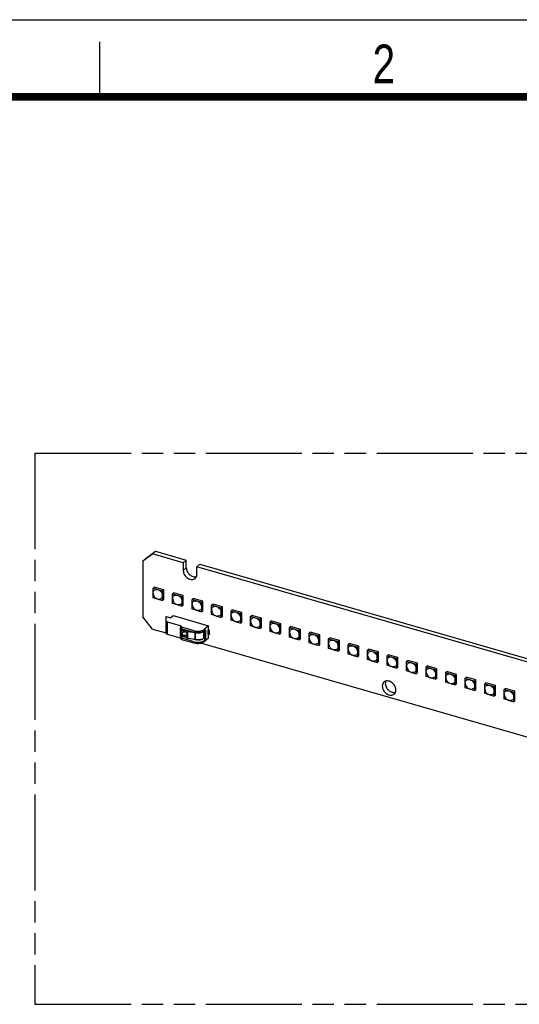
# Model space of a CAD drawing. Header units: millimetres. Extents: x 0 to 210, y 0 to 297.
# Tile 4 of 6: x 49 to 94, y 208 to 297. Entities that reach past the tile are written whole.
import ezdxf

# ---------------------------------------------------------------- set-up
doc = ezdxf.new("R2010")
doc.units = ezdxf.units.MM
doc.header["$LTSCALE"] = 19.36
doc.linetypes.add('PHANTOM', pattern=[0.8, 0.45, -0.05, 0.1, -0.05, 0.1, -0.05])
doc.layers.get('0').update_dxf_attribs({"linetype": 'CONTINUOUS'})
doc.layers.add('DEFAULT_3', color=7, linetype='PHANTOM')
doc.styles.add('TEXTSTYLE_2', font='txt', dxfattribs={"width": 0.75})

msp = doc.modelspace()

# ---------------------------------------------------------------- linework, layer by layer
at = {"color": 2, "linetype": 'Continuous'}
for p, q in [((0, 297), (210, 297)), ((56, 290), (56, 295))]:
    msp.add_line(p, q, dxfattribs=at)
at = {"color": 7, "linetype": 'Continuous'}
for p, q in [((59.91773, 247.92005), (60.78374, 248.53607)), ((60.19272, 248.15821), (61.05874, 248.77423)), ((60.78374, 248.53607), (61.05874, 248.77423)), ((63.56943, 247.73191), (60.78374, 248.53607)), ((61.05874, 248.77423), (63.84443, 247.97007)), ((59.91773, 247.92005), (60.19272, 248.15821)), ((59.91773, 247.92005), (59.91773, 242.83942)), ((63.56943, 247.73191), (63.84443, 247.97007)), ((63.56943, 247.73191), (63.56943, 247.0391)), ((63.84443, 247.27725), (63.84443, 247.97007)), ((64.81072, 247.37358), (65.08572, 247.61174)), ((65.08572, 247.61174), (99.92846, 237.55351)), ((64.81072, 246.68078), (64.81072, 247.37358)), ((99.65346, 237.31535), (64.81072, 247.37358)), ((60.83665, 245.42523), (60.94248, 245.51689)), ((60.83665, 244.55922), (60.83665, 245.42523)), ((60.83665, 245.42523), (61.70267, 245.17523)), ((60.83666, 244.99133), (60.83665, 244.99222)), ((61.8085, 245.26689), (60.94248, 245.51689)), ((61.70267, 245.17523), (61.8085, 245.26689)), ((61.70267, 244.30922), (61.70267, 245.17523)), ((61.8085, 244.40087), (61.8085, 245.26689)), ((62.60477, 244.91482), (62.7106, 245.00647)), ((62.60477, 244.0488), (62.60477, 244.91482)), ((62.60477, 244.91482), (63.47078, 244.66482)), ((63.57662, 244.75648), (62.7106, 245.00647)), ((63.47078, 244.66482), (63.57662, 244.75648)), ((63.57662, 243.89046), (63.57662, 244.75648)), ((61.22509, 244.44708), (60.83665, 244.55922)), ((61.28651, 244.42935), (61.70267, 244.30922)), ((61.8085, 244.40087), (61.70267, 244.30922)), ((62.60478, 244.48092), (62.60477, 244.48181)), ((62.9932, 243.93667), (62.60477, 244.0488)), ((63.05462, 243.91894), (63.47078, 243.79881)), ((63.47078, 243.79881), (63.47078, 244.66482)), ((63.57662, 243.89046), (63.47078, 243.79881)), ((64.37288, 244.40441), (64.47872, 244.49606)), ((64.37288, 243.53839), (64.37288, 244.40441)), ((64.37288, 244.40441), (65.2389, 244.15441)), ((64.37289, 243.97051), (64.37288, 243.9714)), ((65.34473, 244.24607), (64.47872, 244.49606)), ((65.2389, 244.15441), (65.34473, 244.24607)), ((65.2389, 243.2884), (65.2389, 244.15441)), ((65.34473, 243.38005), (65.34473, 244.24607)), ((66.141, 243.894), (66.24683, 243.98565)), ((66.141, 243.02798), (66.141, 243.894)), ((66.141, 243.894), (67.00702, 243.644)), ((67.11285, 243.73565), (66.24683, 243.98565)), ((64.76132, 243.42626), (64.37288, 243.53839)), ((64.82274, 243.40853), (65.2389, 243.2884)), ((65.34473, 243.38005), (65.2389, 243.2884)), ((66.14101, 243.4601), (66.141, 243.46099)), ((66.52944, 242.91585), (66.141, 243.02798)), ((67.00702, 243.644), (67.11285, 243.73565)), ((67.00702, 242.77798), (67.00702, 243.644)), ((67.11285, 242.86964), (67.11285, 243.73565)), ((67.90912, 243.38359), (68.01495, 243.47524)), ((67.90912, 242.51757), (67.90912, 243.38359)), ((67.90912, 243.38359), (68.77514, 243.13359)), ((67.90913, 242.94969), (67.90912, 242.95058)), ((68.88097, 243.22524), (68.01495, 243.47524)), ((68.77514, 243.13359), (68.88097, 243.22524)), ((68.77514, 242.26757), (68.77514, 243.13359)), ((68.88097, 242.35923), (68.88097, 243.22524)), ((69.67724, 242.87317), (69.78307, 242.96483)), ((70.64909, 242.71483), (69.78307, 242.96483)), ((60.78374, 241.72341), (59.91773, 242.83942)), ((62.02834, 241.34007), (62.02834, 242.86947)), ((62.02834, 242.86947), (62.4168, 242.75733)), ((62.02834, 242.86244), (62.41493, 242.75084)), ((63.33243, 242.01726), (62.15334, 242.35764)), ((62.41493, 242.75084), (62.64233, 242.94778)), ((62.64233, 242.94778), (65.84659, 242.02279)), ((66.59086, 242.89812), (67.00702, 242.77798)), ((67.11285, 242.86964), (67.00702, 242.77798)), ((68.29756, 242.40544), (67.90912, 242.51757)), ((68.35898, 242.38771), (68.77514, 242.26757)), ((68.88097, 242.35923), (68.77514, 242.26757)), ((69.67724, 242.00716), (69.67724, 242.87317)), ((69.67724, 242.87317), (70.54325, 242.62318)), ((69.67725, 242.43927), (69.67724, 242.44017)), ((70.54325, 242.62318), (70.64909, 242.71483)), ((70.54325, 241.75716), (70.54325, 242.62318)), ((70.64909, 241.84881), (70.64909, 242.71483)), ((71.44535, 242.36276), (71.55119, 242.45442)), ((71.44535, 241.49675), (71.44535, 242.36276)), ((71.44535, 242.36276), (72.31137, 242.11277)), ((72.4172, 242.20442), (71.55119, 242.45442)), ((72.31137, 242.11277), (72.4172, 242.20442)), ((72.31137, 241.24675), (72.31137, 242.11277)), ((72.4172, 241.3384), (72.4172, 242.20442)), ((60.78374, 241.72341), (62.02834, 241.36412)), ((63.33243, 240.89144), (62.15334, 241.23181)), ((63.30803, 241.08612), (63.30803, 241.83667)), ((63.36576, 241.98839), (63.36576, 241.82)), ((63.38303, 241.15107), (63.38303, 241.78381)), ((63.43141, 241.04108), (63.43141, 241.67616)), ((63.43868, 241.69129), (63.46895, 241.72099)), ((64.54426, 241.56159), (63.4491, 241.87774)), ((63.4491, 241.74783), (64.54426, 241.43169)), ((63.46781, 241.64646), (63.61899, 241.60795)), ((63.46895, 241.72099), (63.5432, 241.70208)), ((63.4985, 241.71346), (63.4985, 241.73357)), ((63.5432, 241.70208), (63.5593, 241.71602)), ((63.61899, 241.60795), (63.68385, 241.63819)), ((63.61899, 241.47342), (63.61899, 241.60795)), ((63.68385, 241.45593), (63.68385, 241.63819)), ((63.68385, 241.63819), (63.83235, 241.60035)), ((63.68385, 241.00311), (63.68385, 241.18537)), ((63.83235, 241.60035), (63.81993, 241.54978)), ((63.81993, 241.41908), (63.81993, 241.54978)), ((63.81993, 241.54978), (63.97325, 241.5)), ((63.97325, 240.86492), (63.97325, 241.5)), ((63.97325, 241.5), (64.65086, 241.40055)), ((65.45999, 241.54261), (65.42666, 241.51374)), ((65.84659, 242.02279), (65.45493, 241.6836)), ((65.45493, 241.5537), (65.57993, 241.66195)), ((65.47993, 241.57535), (65.55106, 241.55481)), ((65.57993, 241.66195), (65.57993, 240.79593)), ((65.93706, 241.5781), (65.80236, 241.61698)), ((65.84659, 241.66195), (65.80493, 241.62586)), ((65.80493, 241.62586), (65.80493, 241.22172)), ((65.93706, 241.23169), (65.80493, 241.26984)), ((65.80493, 241.22172), (65.84659, 241.25781)), ((65.84659, 241.66195), (65.84659, 242.02279)), ((65.94376, 241.6339), (65.84659, 241.66195)), ((65.84659, 240.89697), (65.84659, 241.25781)), ((65.96206, 241.59975), (65.93706, 241.5781)), ((65.93706, 241.23169), (65.93706, 241.5781)), ((65.96206, 241.25334), (65.93706, 241.23169)), ((65.96206, 241.59975), (65.94376, 241.6339)), ((65.96206, 241.25334), (65.96206, 241.59975)), ((70.06567, 241.89503), (69.67724, 242.00716)), ((70.12709, 241.8773), (70.54325, 241.75716)), ((70.64909, 241.84881), (70.54325, 241.75716)), ((71.44536, 241.92886), (71.44535, 241.92975)), ((71.83379, 241.38461), (71.44535, 241.49675)), ((71.89521, 241.36688), (72.31137, 241.24675)), ((72.4172, 241.3384), (72.31137, 241.24675)), ((73.21347, 241.85235), (73.3193, 241.944)), ((73.21347, 240.98633), (73.21347, 241.85235)), ((73.21347, 241.85235), (74.07949, 241.60235)), ((73.21348, 241.41845), (73.21347, 241.41934)), ((74.18532, 241.69401), (73.3193, 241.944)), ((74.07949, 241.60235), (74.18532, 241.69401)), ((74.07949, 240.73634), (74.07949, 241.60235)), ((74.18532, 240.82799), (74.18532, 241.69401)), ((74.98159, 241.34194), (75.08742, 241.43359)), ((74.98159, 240.47592), (74.98159, 241.34194)), ((74.98159, 241.34194), (75.84761, 241.09194)), ((75.95344, 241.1836), (75.08742, 241.43359)), ((75.84761, 241.09194), (75.95344, 241.1836)), ((75.95344, 240.31758), (75.95344, 241.1836)), ((63.36576, 240.99248), (63.36576, 240.82408)), ((64.54426, 240.56567), (63.4491, 240.88182)), ((64.54426, 240.43577), (63.4491, 240.75192)), ((63.61899, 240.97287), (63.46781, 241.01138)), ((63.61899, 240.97287), (63.61899, 241.1074)), ((63.68385, 241.00311), (63.61899, 240.97287)), ((63.81993, 240.96844), (63.68385, 241.00311)), ((63.81993, 240.91471), (63.81993, 241.04541)), ((63.97325, 240.86492), (63.81993, 240.91471)), ((64.65086, 240.76547), (63.97325, 240.86492)), ((64.73909, 240.72926), (64.5237, 240.78414)), ((65.22408, 240.44159), (134.17321, 220.53769)), ((65.57993, 240.79593), (65.38745, 240.8515)), ((65.45999, 240.90753), (65.42666, 240.87867)), ((65.84659, 240.89697), (65.45493, 240.55778)), ((65.45493, 240.68768), (65.57993, 240.79593)), ((73.60191, 240.8742), (73.21347, 240.98633)), ((73.66333, 240.85647), (74.07949, 240.73634)), ((74.18532, 240.82799), (74.07949, 240.73634)), ((74.9816, 240.90804), (74.98159, 240.90893)), ((75.37003, 240.36379), (74.98159, 240.47592)), ((75.43145, 240.34606), (75.84761, 240.22593)), ((75.84761, 240.22593), (75.84761, 241.09194)), ((75.95344, 240.31758), (75.84761, 240.22593)), ((76.74971, 240.83153), (76.85554, 240.92318)), ((76.74971, 239.96551), (76.74971, 240.83153)), ((76.74971, 240.83153), (77.61572, 240.58153)), ((76.74972, 240.39763), (76.74971, 240.39852)), ((77.72156, 240.67318), (76.85554, 240.92318)), ((77.61572, 240.58153), (77.72156, 240.67318)), ((77.61572, 239.71551), (77.61572, 240.58153)), ((77.72156, 239.80717), (77.72156, 240.67318)), ((78.51782, 240.32112), (78.62366, 240.41277)), ((78.51782, 239.4551), (78.51782, 240.32112)), ((78.51782, 240.32112), (79.38384, 240.07112)), ((79.48967, 240.16277), (78.62366, 240.41277)), ((77.13814, 239.85338), (76.74971, 239.96551)), ((77.19956, 239.83565), (77.61572, 239.71551)), ((77.72156, 239.80717), (77.61572, 239.71551)), ((78.51783, 239.88722), (78.51782, 239.88811)), ((78.90626, 239.34297), (78.51782, 239.4551)), ((79.38384, 240.07112), (79.48967, 240.16277)), ((79.38384, 239.2051), (79.38384, 240.07112)), ((79.48967, 239.29676), (79.48967, 240.16277)), ((80.28594, 239.81071), (80.39177, 239.90236)), ((80.28594, 238.94469), (80.28594, 239.81071)), ((80.28594, 239.81071), (81.15196, 239.56071)), ((80.28595, 239.3768), (80.28594, 239.3777)), ((81.25779, 239.65236), (80.39177, 239.90236)), ((81.15196, 239.56071), (81.25779, 239.65236)), ((81.15196, 238.69469), (81.15196, 239.56071)), ((81.25779, 238.78634), (81.25779, 239.65236)), ((82.05406, 239.30029), (82.15989, 239.39195)), ((83.02591, 239.14195), (82.15989, 239.39195)), ((78.96768, 239.32524), (79.38384, 239.2051)), ((79.48967, 239.29676), (79.38384, 239.2051)), ((80.67438, 238.83256), (80.28594, 238.94469)), ((80.7358, 238.81483), (81.15196, 238.69469)), ((81.25779, 238.78634), (81.15196, 238.69469)), ((82.05406, 238.43428), (82.05406, 239.30029)), ((82.05406, 239.30029), (82.92008, 239.0503)), ((82.05407, 238.86639), (82.05406, 238.86729)), ((82.92008, 239.0503), (83.02591, 239.14195)), ((82.92008, 238.18428), (82.92008, 239.0503)), ((83.02591, 238.27593), (83.02591, 239.14195)), ((83.82218, 238.78988), (83.92801, 238.88154)), ((83.82218, 237.92387), (83.82218, 238.78988)), ((83.82218, 238.78988), (84.68819, 238.53988)), ((84.79403, 238.63154), (83.92801, 238.88154)), ((84.68819, 238.53988), (84.79403, 238.63154)), ((84.68819, 237.67387), (84.68819, 238.53988)), ((84.79403, 237.76552), (84.79403, 238.63154)), ((82.4425, 238.32214), (82.05406, 238.43428)), ((82.50392, 238.30441), (82.92008, 238.18428)), ((83.02591, 238.27593), (82.92008, 238.18428)), ((83.82219, 238.35598), (83.82218, 238.35687)), ((84.21061, 237.81173), (83.82218, 237.92387)), ((84.27203, 237.794), (84.68819, 237.67387)), ((84.79403, 237.76552), (84.68819, 237.67387)), ((85.59029, 238.27947), (85.69613, 238.37112)), ((85.59029, 237.41345), (85.59029, 238.27947)), ((85.59029, 238.27947), (86.45631, 238.02947)), ((85.5903, 237.84557), (85.59029, 237.84646)), ((86.56214, 238.12113), (85.69613, 238.37112)), ((86.45631, 238.02947), (86.56214, 238.12113)), ((86.45631, 237.16346), (86.45631, 238.02947)), ((86.56214, 237.25511), (86.56214, 238.12113)), ((87.35841, 237.76906), (87.46424, 237.86071)), ((87.35841, 236.90304), (87.35841, 237.76906)), ((87.35841, 237.76906), (88.22443, 237.51906)), ((88.33026, 237.61071), (87.46424, 237.86071)), ((88.22443, 237.51906), (88.33026, 237.61071)), ((88.33026, 236.7447), (88.33026, 237.61071)), ((85.97873, 237.30132), (85.59029, 237.41345)), ((86.04015, 237.28359), (86.45631, 237.16346)), ((86.56214, 237.25511), (86.45631, 237.16346)), ((87.35842, 237.33516), (87.35841, 237.33605)), ((87.74685, 236.79091), (87.35841, 236.90304)), ((87.80827, 236.77318), (88.22443, 236.65304)), ((88.22443, 236.65304), (88.22443, 237.51906)), ((88.33026, 236.7447), (88.22443, 236.65304)), ((89.12653, 237.25865), (89.23236, 237.3503)), ((89.12653, 236.39263), (89.12653, 237.25865)), ((89.12653, 237.25865), (89.99255, 237.00865)), ((89.12654, 236.82475), (89.12653, 236.82564)), ((90.09838, 237.1003), (89.23236, 237.3503)), ((89.99255, 237.00865), (90.09838, 237.1003)), ((89.99255, 236.14263), (89.99255, 237.00865)), ((90.09838, 236.23429), (90.09838, 237.1003)), ((90.89465, 236.74824), (91.00048, 236.83989)), ((90.89465, 235.88222), (90.89465, 236.74824)), ((90.89465, 236.74824), (91.76066, 236.49824)), ((91.8665, 236.58989), (91.00048, 236.83989)), ((89.51497, 236.2805), (89.12653, 236.39263)), ((89.57639, 236.26277), (89.99255, 236.14263)), ((90.09838, 236.23429), (89.99255, 236.14263)), ((90.89466, 236.31433), (90.89465, 236.31523)), ((91.28308, 235.77009), (90.89465, 235.88222)), ((91.76066, 236.49824), (91.8665, 236.58989)), ((91.76066, 235.63222), (91.76066, 236.49824)), ((91.8665, 235.72388), (91.8665, 236.58989)), ((92.66276, 236.23782), (92.7686, 236.32948)), ((92.66276, 235.37181), (92.66276, 236.23782)), ((92.66276, 236.23782), (93.52878, 235.98783)), ((92.66277, 235.80392), (92.66276, 235.80482)), ((93.63461, 236.07948), (92.7686, 236.32948)), ((93.52878, 235.98783), (93.63461, 236.07948)), ((93.52878, 235.12181), (93.52878, 235.98783)), ((93.63461, 235.21346), (93.63461, 236.07948)), ((91.3445, 235.75236), (91.76066, 235.63222)), ((91.8665, 235.72388), (91.76066, 235.63222)), ((93.0512, 235.25968), (92.66276, 235.37181)), ((93.11262, 235.24195), (93.52878, 235.12181)), ((93.63461, 235.21346), (93.52878, 235.12181))]:
    msp.add_line(p, q, dxfattribs=at)
at = {"color": 9, "linetype": 'Continuous'}
for p, q in [((63.84443, 247.27725), (63.56943, 247.0391)), ((62.15334, 241.23181), (62.15334, 242.35764)), ((63.30803, 241.83667), (63.35182, 241.87459)), ((63.33243, 242.01726), (63.33243, 241.87677)), ((63.4491, 241.74783), (63.4491, 241.87774)), ((63.46781, 241.01138), (63.46781, 241.64646)), ((64.54426, 241.56159), (64.54426, 241.43169)), ((64.65086, 241.40055), (64.65086, 240.76547)), ((64.66177, 240.76334), (64.66177, 241.39842)), ((65.42666, 240.87867), (65.42666, 241.51374)), ((65.45493, 241.5537), (65.45493, 241.6836)), ((65.45999, 241.54261), (65.45999, 240.90753)), ((65.55106, 240.91973), (65.55106, 241.55481)), ((63.38303, 241.15107), (63.30803, 241.08612)), ((63.33243, 241.03194), (63.33243, 240.89144)), ((63.35965, 241.00642), (63.43141, 241.06858)), ((63.4491, 240.75192), (63.4491, 240.88182)), ((64.54426, 240.56567), (64.54426, 240.43577)), ((64.73909, 240.74879), (64.73909, 240.72926)), ((65.45493, 240.55778), (65.45493, 240.68768))]:
    msp.add_line(p, q, dxfattribs=at)
at = {"color": 7, "linetype": 'Continuous', "const_width": 0.7}
msp.add_lwpolyline([(7, 290), (203, 290)], dxfattribs=at)
at = {"color": 7, "linetype": 'Continuous'}
for centre, radius, start, end in [((61.41428, 244.99231), 0.57747, 180.1177653, 261.67654), ((63.1824, 244.4819), 0.57747, 180.1177653, 261.67654), ((64.95052, 243.97149), 0.57747, 180.1177653, 261.67654), ((66.71864, 243.46108), 0.57747, 180.1177653, 261.67654), ((68.48675, 242.95067), 0.57747, 180.1177653, 261.67654), ((70.25492, 242.44046), 0.57769, 180.1177653, 250.8648641), ((63.6228, 241.18256), 0.3079, 48.4697922, 50.1902596), ((63.61181, 241.17043), 0.32427, 42.1525229, 48.4384066), ((64.63451, 241.28817), 0.11357, 76.1100467, 81.7190757), ((64.86199, 242.57611), 1.18807, 259.8093712, 260.3570946), ((64.86389, 242.58722), 1.19934, 260.3565344, 260.5594784), ((70.25487, 242.44026), 0.57747, 250.863013, 252.5785194), ((70.25496, 242.44061), 0.57784, 252.580305, 257.2107601), ((70.25489, 242.44032), 0.57754, 257.2116701, 261.67654), ((72.02299, 241.92984), 0.57747, 180.1177653, 261.67654), ((73.79111, 241.41943), 0.57747, 180.1177653, 261.67654), ((64.63451, 240.65309), 0.11357, 76.1100467, 81.7190757), ((64.89423, 241.7018), 0.96683, 256.0878223, 260.1358867), ((64.90836, 241.77809), 1.04441, 260.0890231, 260.8308304), ((64.91282, 241.80601), 1.07269, 260.8332545, 262.2054434), ((65.03343, 241.42709), 0.67901, 291.5129157, 292.6272201), ((65.0503, 241.3872), 0.6357, 292.6070257, 295.4879284), ((75.55922, 240.90902), 0.57747, 180.1177653, 261.67654), ((77.32734, 240.39861), 0.57747, 180.1177653, 261.67654), ((79.09546, 239.8882), 0.57747, 180.1177653, 261.67654), ((80.86363, 239.37799), 0.57769, 180.1177653, 250.8648642), ((80.86358, 239.37779), 0.57747, 250.8630131, 252.5785193), ((80.86367, 239.37814), 0.57784, 252.5803049, 257.2107599), ((80.86359, 239.37785), 0.57754, 257.21167, 261.67654), ((82.63169, 238.86738), 0.57747, 180.1177653, 261.67654), ((84.39981, 238.35696), 0.57747, 180.1177653, 261.67654), ((86.16793, 237.84655), 0.57747, 180.1177653, 261.67654), ((87.93605, 237.33614), 0.57747, 180.1177653, 261.67654), ((89.70416, 236.82573), 0.57747, 180.1177653, 261.67654), ((91.47228, 236.31532), 0.57747, 180.1177653, 261.67654), ((93.2404, 235.80491), 0.57747, 180.1177653, 261.67654)]:
    msp.add_arc(centre, radius, start, end, dxfattribs=at)
for points, knots in [([(63.56943, 247.0391), (63.56943, 246.90523), (63.65802, 246.62812), (63.90211, 246.36839), (64.1491, 246.24298), (64.33785, 246.20462), (64.51618, 246.22605), (64.61793, 246.28242), (64.65924, 246.31819)], [0, 0, 0, 0, 0.25693192, 0.53079934, 0.66202372, 0.78362172, 0.89512193, 1, 1, 1, 1]), ([(63.84443, 247.27726), (63.84443, 247.16318), (63.90946, 246.92561), (64.09657, 246.68521), (64.29413, 246.54375), (64.49748, 246.45406), (64.6687, 246.44202), (64.76828, 246.46902)], [0, 0, 0, 0, 0.24881849, 0.51651368, 0.6488307, 0.77497995, 1, 1, 1, 1]), ([(64.65924, 246.31819), (64.7079, 246.36033), (64.78809, 246.47482), (64.81072, 246.61104), (64.81072, 246.68078)], [0, 0, 0, 0, 0.47999176, 1, 1, 1, 1]), ([(60.83665, 244.99222), (60.83665, 245.04548), (60.85567, 245.15009), (60.95649, 245.27387), (61.10833, 245.32808), (61.21642, 245.3156), (61.26966, 245.30023)], [0, 0, 0, 0, 0.25626535, 0.49241105, 0.73335913, 1, 1, 1, 1]), ([(61.26966, 245.30023), (61.38945, 245.26565), (61.60179, 245.10998), (61.70267, 244.86412), (61.70267, 244.74223)], [0, 0, 0, 0, 0.5056585, 1, 1, 1, 1]), ([(61.70267, 244.74223), (61.70267, 244.69348), (61.68672, 244.59816), (61.60405, 244.48034), (61.47546, 244.41581), (61.37892, 244.4138), (61.33071, 244.4208)], [0, 0, 0, 0, 0.26014191, 0.50011203, 0.74006449, 1, 1, 1, 1]), ([(62.60477, 244.48181), (62.60477, 244.53507), (62.62379, 244.63968), (62.7246, 244.76345), (62.87645, 244.81767), (62.98454, 244.80519), (63.03777, 244.78982)], [0, 0, 0, 0, 0.25626535, 0.49241105, 0.73335913, 1, 1, 1, 1]), ([(63.03777, 244.78982), (63.15757, 244.75524), (63.36991, 244.59957), (63.47078, 244.35371), (63.47078, 244.23181)], [0, 0, 0, 0, 0.5056585, 1, 1, 1, 1]), ([(63.47078, 244.23181), (63.47078, 244.18307), (63.45484, 244.08775), (63.37216, 243.96993), (63.24358, 243.9054), (63.14703, 243.90339), (63.09883, 243.91039)], [0, 0, 0, 0, 0.26014191, 0.50011203, 0.74006449, 1, 1, 1, 1]), ([(64.37288, 243.9714), (64.37288, 244.02465), (64.3919, 244.12927), (64.49272, 244.25304), (64.64457, 244.30726), (64.75266, 244.29478), (64.80589, 244.27941)], [0, 0, 0, 0, 0.25626535, 0.49241105, 0.73335913, 1, 1, 1, 1]), ([(64.80589, 244.27941), (64.92569, 244.24483), (65.13803, 244.08916), (65.2389, 243.8433), (65.2389, 243.7214)], [0, 0, 0, 0, 0.5056585, 1, 1, 1, 1]), ([(65.2389, 243.7214), (65.2389, 243.67265), (65.22296, 243.57734), (65.14028, 243.45952), (65.0117, 243.39499), (64.91515, 243.39298), (64.86695, 243.39998)], [0, 0, 0, 0, 0.26014191, 0.50011203, 0.74006449, 1, 1, 1, 1]), ([(66.141, 243.46099), (66.141, 243.51424), (66.16002, 243.61886), (66.26084, 243.74263), (66.41269, 243.79685), (66.52077, 243.78437), (66.57401, 243.769)], [0, 0, 0, 0, 0.25626535, 0.49241105, 0.73335913, 1, 1, 1, 1]), ([(66.57401, 243.769), (66.6938, 243.73442), (66.90615, 243.57874), (67.00702, 243.33289), (67.00702, 243.21099)], [0, 0, 0, 0, 0.5056585, 1, 1, 1, 1]), ([(67.00702, 243.21099), (67.00702, 243.16224), (66.99107, 243.06693), (66.9084, 242.94911), (66.77981, 242.88457), (66.68327, 242.88257), (66.63506, 242.88957)], [0, 0, 0, 0, 0.26014191, 0.50011203, 0.74006449, 1, 1, 1, 1]), ([(67.90912, 242.95058), (67.90912, 243.00383), (67.92814, 243.10845), (68.02896, 243.23222), (68.1808, 243.28644), (68.28889, 243.27396), (68.34213, 243.25859)], [0, 0, 0, 0, 0.25626535, 0.49241105, 0.73335913, 1, 1, 1, 1]), ([(68.34213, 243.25859), (68.46192, 243.22401), (68.67426, 243.06833), (68.77514, 242.82247), (68.77514, 242.70058)], [0, 0, 0, 0, 0.5056585, 1, 1, 1, 1]), ([(62.02834, 242.46589), (62.02834, 242.45474), (62.03544, 242.43037), (62.06267, 242.39993), (62.10325, 242.37476), (62.13559, 242.36276), (62.15334, 242.35764)], [0, 0, 0, 0, 0.19057513, 0.41371082, 0.68415861, 1, 1, 1, 1]), ([(68.77514, 242.70058), (68.77514, 242.65183), (68.75919, 242.55652), (68.67652, 242.4387), (68.54793, 242.37416), (68.45139, 242.37216), (68.40318, 242.37915)], [0, 0, 0, 0, 0.26014191, 0.50011203, 0.74006449, 1, 1, 1, 1]), ([(69.67724, 242.44017), (69.67724, 242.49342), (69.69626, 242.59804), (69.79707, 242.72181), (69.94892, 242.77603), (70.05701, 242.76354), (70.11024, 242.74818)], [0, 0, 0, 0, 0.25626535, 0.49241105, 0.73335913, 1, 1, 1, 1]), ([(70.11024, 242.74818), (70.23004, 242.71359), (70.44238, 242.55792), (70.54325, 242.31206), (70.54325, 242.19017)], [0, 0, 0, 0, 0.5056585, 1, 1, 1, 1]), ([(70.54325, 242.19017), (70.54325, 242.14142), (70.52731, 242.04611), (70.44463, 241.92829), (70.31605, 241.86375), (70.2195, 241.86174), (70.1713, 241.86874)], [0, 0, 0, 0, 0.26014191, 0.50011203, 0.74006449, 1, 1, 1, 1]), ([(71.44535, 241.92975), (71.44535, 241.98301), (71.46437, 242.08763), (71.56519, 242.2114), (71.71704, 242.26562), (71.82513, 242.25313), (71.87836, 242.23776)], [0, 0, 0, 0, 0.25626535, 0.49241105, 0.73335913, 1, 1, 1, 1]), ([(71.87836, 242.23776), (71.99816, 242.20318), (72.2105, 242.04751), (72.31137, 241.80165), (72.31137, 241.67976)], [0, 0, 0, 0, 0.5056585, 1, 1, 1, 1]), ([(62.15334, 241.23181), (62.13559, 241.23694), (62.10325, 241.24894), (62.06267, 241.27411), (62.03544, 241.30455), (62.02834, 241.32892), (62.02834, 241.34007)], [0, 0, 0, 0, 0.31584139, 0.58628918, 0.80942487, 1, 1, 1, 1]), ([(63.30803, 241.83667), (63.30803, 241.84001), (63.30903, 241.85235), (63.31527, 241.86447), (63.32212, 241.87039)], [0, 0, 0, 0, 0.26930288, 1, 1, 1, 1]), ([(63.33243, 242.01726), (63.33716, 242.0159), (63.3509, 242.01112), (63.36576, 241.9986), (63.36576, 241.98839)], [0, 0, 0, 0, 0.32557324, 1, 1, 1, 1]), ([(63.35965, 241.87244), (63.3558, 241.87662), (63.34746, 241.87999), (63.33968, 241.87893), (63.33758, 241.87844)], [0, 0, 0, 0, 0.72552491, 1, 1, 1, 1]), ([(63.36576, 241.85849), (63.36576, 241.86221), (63.36384, 241.86741), (63.36061, 241.87139), (63.35965, 241.87244)], [0, 0, 0, 0, 0.72337361, 1, 1, 1, 1]), ([(63.36576, 241.94991), (63.36576, 241.93415), (63.3828, 241.909), (63.41565, 241.88934), (63.43726, 241.88115), (63.4491, 241.87774)], [0, 0, 0, 0, 0.40802109, 0.68109348, 1, 1, 1, 1]), ([(63.4491, 241.74783), (63.43726, 241.75125), (63.41565, 241.75944), (63.3828, 241.7791), (63.36576, 241.80425), (63.36576, 241.82)], [0, 0, 0, 0, 0.31890652, 0.59197891, 1, 1, 1, 1]), ([(63.43143, 241.67616), (63.43141, 241.67303), (63.43671, 241.65664), (63.45499, 241.64973), (63.46781, 241.64646)], [0, 0, 0, 0, 0.19125776, 1, 1, 1, 1]), ([(63.43868, 241.69129), (63.43755, 241.69019), (63.43379, 241.68597), (63.43145, 241.68025), (63.43143, 241.67616)], [0, 0, 0, 0, 0.27839725, 1, 1, 1, 1]), ([(63.5067, 241.31901), (63.5067, 241.35346), (63.52521, 241.42425), (63.58708, 241.4648), (63.61899, 241.47342)], [0, 0, 0, 0, 0.51032944, 1, 1, 1, 1]), ([(63.61899, 241.1074), (63.5855, 241.13351), (63.53062, 241.19752), (63.5067, 241.27964), (63.5067, 241.31901)], [0, 0, 0, 0, 0.51888516, 1, 1, 1, 1]), ([(63.68385, 241.45593), (63.6704, 241.46582), (63.64761, 241.47394), (63.62494, 241.47386), (63.61899, 241.47342)], [0, 0, 0, 0, 0.73678333, 1, 1, 1, 1]), ([(63.61899, 241.1074), (63.62519, 241.11272), (63.6499, 241.13595), (63.67062, 241.16331), (63.68385, 241.18537)], [0, 0, 0, 0, 0.24120776, 1, 1, 1, 1]), ([(63.68385, 241.45593), (63.70556, 241.46172), (63.75505, 241.46117), (63.79935, 241.4411), (63.82014, 241.42726)], [0, 0, 0, 0, 0.47360489, 1, 1, 1, 1]), ([(63.83235, 241.14711), (63.80837, 241.1409), (63.75339, 241.14329), (63.70569, 241.16841), (63.68385, 241.18537)], [0, 0, 0, 0, 0.47247492, 1, 1, 1, 1]), ([(63.9325, 241.19569), (63.9325, 241.21226), (63.92437, 241.28255), (63.88834, 241.34818), (63.85221, 241.38805)], [0, 0, 0, 0, 0.23540668, 1, 1, 1, 1]), ([(64.54426, 241.56159), (64.62427, 241.53849), (64.79347, 241.51149), (65.04478, 241.51937), (65.27251, 241.57181), (65.40518, 241.64051), (65.45493, 241.6836)], [0, 0, 0, 0, 0.26377701, 0.53791403, 0.79155443, 1, 1, 1, 1]), ([(64.65179, 241.40678), (64.64252, 241.40845), (64.60637, 241.4154), (64.57056, 241.4241), (64.54426, 241.43169)], [0, 0, 0, 0, 0.2560247, 1, 1, 1, 1]), ([(64.66177, 241.39842), (64.73057, 241.38131), (64.87391, 241.36233), (65.08511, 241.3729), (65.27494, 241.41941), (65.38504, 241.4777), (65.42666, 241.51374)], [0, 0, 0, 0, 0.2671942, 0.54081064, 0.79248886, 1, 1, 1, 1]), ([(65.37605, 241.4991), (65.32932, 241.47278), (65.22237, 241.42974), (64.98502, 241.38048), (64.79311, 241.38318), (64.66717, 241.40412)], [0, 0, 0, 0, 0.22176187, 0.47215731, 1, 1, 1, 1]), ([(65.45493, 241.5537), (65.44922, 241.54875), (65.42439, 241.52853), (65.39736, 241.51109), (65.37605, 241.4991)], [0, 0, 0, 0, 0.23604865, 1, 1, 1, 1]), ([(65.45999, 241.54261), (65.46152, 241.54393), (65.46894, 241.54936), (65.47763, 241.55286), (65.48451, 241.55484)], [0, 0, 0, 0, 0.21942574, 1, 1, 1, 1]), ([(65.48451, 241.55484), (65.48707, 241.55558), (65.4979, 241.55823), (65.50911, 241.55928), (65.51759, 241.55928)], [0, 0, 0, 0, 0.23924498, 1, 1, 1, 1]), ([(65.51759, 241.55928), (65.52619, 241.55928), (65.53752, 241.55821), (65.54849, 241.55556), (65.55106, 241.55481)], [0, 0, 0, 0, 0.76248206, 1, 1, 1, 1]), ([(72.31137, 241.67976), (72.31137, 241.63101), (72.29543, 241.53569), (72.21275, 241.41787), (72.08417, 241.35334), (71.98762, 241.35133), (71.93942, 241.35833)], [0, 0, 0, 0, 0.26014191, 0.50011203, 0.74006449, 1, 1, 1, 1]), ([(73.21347, 241.41934), (73.21347, 241.4726), (73.23249, 241.57721), (73.33331, 241.70098), (73.48516, 241.7552), (73.59324, 241.74272), (73.64648, 241.72735)], [0, 0, 0, 0, 0.25626535, 0.49241105, 0.73335913, 1, 1, 1, 1]), ([(73.64648, 241.72735), (73.76627, 241.69277), (73.97862, 241.5371), (74.07949, 241.29124), (74.07949, 241.16935)], [0, 0, 0, 0, 0.5056585, 1, 1, 1, 1]), ([(74.07949, 241.16935), (74.07949, 241.1206), (74.06354, 241.02528), (73.98087, 240.90746), (73.85228, 240.84293), (73.75574, 240.84092), (73.70753, 240.84792)], [0, 0, 0, 0, 0.26014191, 0.50011203, 0.74006449, 1, 1, 1, 1]), ([(74.98159, 240.90893), (74.98159, 240.96218), (75.00061, 241.0668), (75.10143, 241.19057), (75.25327, 241.24479), (75.36136, 241.23231), (75.4146, 241.21694)], [0, 0, 0, 0, 0.25626535, 0.49241105, 0.73335913, 1, 1, 1, 1]), ([(75.4146, 241.21694), (75.53439, 241.18236), (75.74673, 241.02669), (75.84761, 240.78083), (75.84761, 240.65893)], [0, 0, 0, 0, 0.5056585, 1, 1, 1, 1]), ([(63.33243, 241.03194), (63.32868, 241.03567), (63.31576, 241.05101), (63.30803, 241.07134), (63.30803, 241.08612)], [0, 0, 0, 0, 0.26358519, 1, 1, 1, 1]), ([(63.33243, 241.03194), (63.33496, 241.02942), (63.34395, 241.02082), (63.35364, 241.01294), (63.35965, 241.00642)], [0, 0, 0, 0, 0.28716558, 1, 1, 1, 1]), ([(63.36576, 240.86257), (63.36576, 240.86555), (63.36107, 240.88092), (63.3443, 240.88801), (63.33243, 240.89144)], [0, 0, 0, 0, 0.19389215, 1, 1, 1, 1]), ([(63.35965, 241.00642), (63.36061, 241.00538), (63.36384, 241.0014), (63.36576, 240.99619), (63.36576, 240.99248)], [0, 0, 0, 0, 0.27662639, 1, 1, 1, 1]), ([(63.36576, 240.95399), (63.36576, 240.93823), (63.3828, 240.91308), (63.41565, 240.89342), (63.43726, 240.88523), (63.4491, 240.88182)], [0, 0, 0, 0, 0.40802109, 0.68109348, 1, 1, 1, 1]), ([(63.4491, 240.75192), (63.43726, 240.75533), (63.41565, 240.76352), (63.3828, 240.78318), (63.36576, 240.80833), (63.36576, 240.82408)], [0, 0, 0, 0, 0.31890652, 0.59197891, 1, 1, 1, 1]), ([(63.38303, 241.15107), (63.38303, 241.14402), (63.38835, 241.11474), (63.41097, 241.0895), (63.43132, 241.0802)], [0, 0, 0, 0, 0.23965328, 1, 1, 1, 1]), ([(63.46781, 241.01138), (63.46271, 241.01268), (63.44801, 241.01732), (63.43136, 241.03023), (63.43143, 241.04108)], [0, 0, 0, 0, 0.32682041, 1, 1, 1, 1]), ([(63.81993, 241.04541), (63.84533, 241.05008), (63.89592, 241.0749), (63.92117, 241.12485), (63.92737, 241.15079)], [0, 0, 0, 0, 0.49196938, 1, 1, 1, 1]), ([(63.83235, 241.14711), (63.83151, 241.13772), (63.82823, 241.10372), (63.82403, 241.06979), (63.81993, 241.04541)], [0, 0, 0, 0, 0.2760778, 1, 1, 1, 1]), ([(64.54426, 240.56567), (64.62427, 240.54257), (64.79347, 240.51557), (65.04478, 240.52345), (65.27251, 240.57589), (65.40518, 240.64459), (65.45493, 240.68768)], [0, 0, 0, 0, 0.26377701, 0.53791403, 0.79155443, 1, 1, 1, 1]), ([(65.45493, 240.55778), (65.40518, 240.51469), (65.27251, 240.44599), (65.04478, 240.39355), (64.79347, 240.38567), (64.62427, 240.41267), (64.54426, 240.43577)], [0, 0, 0, 0, 0.20844557, 0.46208597, 0.73622299, 1, 1, 1, 1]), ([(65.25752, 240.78724), (65.2249, 240.7662), (65.14659, 240.73285), (64.97213, 240.69859), (64.82974, 240.70617), (64.73909, 240.72926)], [0, 0, 0, 0, 0.21879915, 0.47275537, 1, 1, 1, 1]), ([(65.28243, 240.79538), (65.20445, 240.76464), (65.03193, 240.72827), (64.85655, 240.73102), (64.76734, 240.74324)], [0, 0, 0, 0, 0.48211453, 1, 1, 1, 1]), ([(65.42666, 240.87867), (65.41955, 240.87251), (65.38767, 240.84721), (65.35207, 240.82683), (65.32386, 240.81337)], [0, 0, 0, 0, 0.23127956, 1, 1, 1, 1]), ([(65.55106, 240.91973), (65.53483, 240.92442), (65.50306, 240.92604), (65.47092, 240.91699), (65.45999, 240.90753)], [0, 0, 0, 0, 0.53902864, 1, 1, 1, 1]), ([(75.84761, 240.65893), (75.84761, 240.61018), (75.83166, 240.51487), (75.74899, 240.39705), (75.6204, 240.33252), (75.52386, 240.33051), (75.47565, 240.33751)], [0, 0, 0, 0, 0.26014191, 0.50011203, 0.74006449, 1, 1, 1, 1]), ([(76.74971, 240.39852), (76.74971, 240.45177), (76.76873, 240.55639), (76.86954, 240.68016), (77.02139, 240.73438), (77.12948, 240.7219), (77.18271, 240.70653)], [0, 0, 0, 0, 0.25626535, 0.49241105, 0.73335913, 1, 1, 1, 1]), ([(77.18271, 240.70653), (77.30251, 240.67195), (77.51485, 240.51628), (77.61572, 240.27042), (77.61572, 240.14852)], [0, 0, 0, 0, 0.5056585, 1, 1, 1, 1]), ([(77.61572, 240.14852), (77.61572, 240.09977), (77.59978, 240.00446), (77.5171, 239.88664), (77.38852, 239.8221), (77.29197, 239.8201), (77.24377, 239.8271)], [0, 0, 0, 0, 0.26014191, 0.50011203, 0.74006449, 1, 1, 1, 1]), ([(78.51782, 239.88811), (78.51782, 239.94136), (78.53684, 240.04598), (78.63766, 240.16975), (78.78951, 240.22397), (78.8976, 240.21149), (78.95083, 240.19612)], [0, 0, 0, 0, 0.25626535, 0.49241105, 0.73335913, 1, 1, 1, 1]), ([(78.95083, 240.19612), (79.07063, 240.16154), (79.28297, 240.00586), (79.38384, 239.76001), (79.38384, 239.63811)], [0, 0, 0, 0, 0.5056585, 1, 1, 1, 1]), ([(79.38384, 239.63811), (79.38384, 239.58936), (79.3679, 239.49405), (79.28522, 239.37623), (79.15664, 239.31169), (79.06009, 239.30969), (79.01189, 239.31668)], [0, 0, 0, 0, 0.26014191, 0.50011203, 0.74006449, 1, 1, 1, 1]), ([(80.28594, 239.3777), (80.28594, 239.43095), (80.30496, 239.53557), (80.40578, 239.65934), (80.55763, 239.71356), (80.66571, 239.70107), (80.71895, 239.68571)], [0, 0, 0, 0, 0.25626535, 0.49241105, 0.73335913, 1, 1, 1, 1]), ([(80.71895, 239.68571), (80.83874, 239.65113), (81.05109, 239.49545), (81.15196, 239.24959), (81.15196, 239.1277)], [0, 0, 0, 0, 0.5056585, 1, 1, 1, 1]), ([(81.15196, 239.1277), (81.15196, 239.07895), (81.13601, 238.98364), (81.05334, 238.86582), (80.92475, 238.80128), (80.82821, 238.79927), (80.78, 238.80627)], [0, 0, 0, 0, 0.26014191, 0.50011203, 0.74006449, 1, 1, 1, 1]), ([(82.05406, 238.86729), (82.05406, 238.92054), (82.07308, 239.02516), (82.1739, 239.14893), (82.32574, 239.20315), (82.43383, 239.19066), (82.48707, 239.17529)], [0, 0, 0, 0, 0.25626535, 0.49241105, 0.73335913, 1, 1, 1, 1]), ([(82.48707, 239.17529), (82.60686, 239.14071), (82.8192, 238.98504), (82.92008, 238.73918), (82.92008, 238.61729)], [0, 0, 0, 0, 0.5056585, 1, 1, 1, 1]), ([(82.92008, 238.61729), (82.92008, 238.56854), (82.90413, 238.47322), (82.82146, 238.3554), (82.69287, 238.29087), (82.59633, 238.28886), (82.54812, 238.29586)], [0, 0, 0, 0, 0.26014191, 0.50011203, 0.74006449, 1, 1, 1, 1]), ([(83.82218, 238.35687), (83.82218, 238.41013), (83.8412, 238.51474), (83.94201, 238.63852), (84.09386, 238.69273), (84.20195, 238.68025), (84.25518, 238.66488)], [0, 0, 0, 0, 0.25626535, 0.49241105, 0.73335913, 1, 1, 1, 1]), ([(84.25518, 238.66488), (84.37498, 238.6303), (84.58732, 238.47463), (84.68819, 238.22877), (84.68819, 238.10688)], [0, 0, 0, 0, 0.5056585, 1, 1, 1, 1]), ([(84.68819, 238.10688), (84.68819, 238.05813), (84.67225, 237.96281), (84.58957, 237.84499), (84.46099, 237.78046), (84.36444, 237.77845), (84.31624, 237.78545)], [0, 0, 0, 0, 0.26014191, 0.50011203, 0.74006449, 1, 1, 1, 1]), ([(85.59029, 237.84646), (85.59029, 237.89972), (85.60931, 238.00433), (85.71013, 238.1281), (85.86198, 238.18232), (85.97007, 238.16984), (86.0233, 238.15447)], [0, 0, 0, 0, 0.25626535, 0.49241105, 0.73335913, 1, 1, 1, 1]), ([(86.0233, 238.15447), (86.1431, 238.11989), (86.35544, 237.96422), (86.45631, 237.71836), (86.45631, 237.59646)], [0, 0, 0, 0, 0.5056585, 1, 1, 1, 1]), ([(86.45631, 237.59646), (86.45631, 237.54772), (86.44037, 237.4524), (86.35769, 237.33458), (86.22911, 237.27005), (86.13256, 237.26804), (86.08436, 237.27504)], [0, 0, 0, 0, 0.26014191, 0.50011203, 0.74006449, 1, 1, 1, 1]), ([(87.35841, 237.33605), (87.35841, 237.3893), (87.37743, 237.49392), (87.47825, 237.61769), (87.6301, 237.67191), (87.73818, 237.65943), (87.79142, 237.64406)], [0, 0, 0, 0, 0.25626535, 0.49241105, 0.73335913, 1, 1, 1, 1]), ([(87.79142, 237.64406), (87.91121, 237.60948), (88.12356, 237.45381), (88.22443, 237.20795), (88.22443, 237.08605)], [0, 0, 0, 0, 0.5056585, 1, 1, 1, 1]), ([(81.76293, 236.91069), (81.71427, 236.86855), (81.63408, 236.75407), (81.61145, 236.61785), (81.61145, 236.54812)], [0, 0, 0, 0, 0.47999215, 1, 1, 1, 1]), ([(82.85274, 236.18979), (82.85274, 236.32365), (82.76415, 236.60076), (82.52006, 236.86049), (82.27307, 236.9859), (82.08432, 237.02426), (81.90599, 237.00284), (81.80424, 236.94646), (81.76293, 236.91069)], [0, 0, 0, 0, 0.25693189, 0.5307993, 0.66202369, 0.7836217, 0.89512193, 1, 1, 1, 1]), ([(81.92826, 236.99817), (81.9213, 236.98218), (81.8962, 236.91428), (81.88644, 236.84112), (81.88644, 236.78627)], [0, 0, 0, 0, 0.24121161, 1, 1, 1, 1]), ([(81.88644, 236.78627), (81.88644, 236.67219), (81.95148, 236.43462), (82.13858, 236.19422), (82.33615, 236.05277), (82.5395, 235.96307), (82.71072, 235.95104), (82.8103, 235.97804)], [0, 0, 0, 0, 0.24881892, 0.51651419, 0.64883108, 0.77498016, 1, 1, 1, 1]), ([(88.22443, 237.08605), (88.22443, 237.0373), (88.20848, 236.94199), (88.12581, 236.82417), (87.99722, 236.75963), (87.90068, 236.75763), (87.85247, 236.76463)], [0, 0, 0, 0, 0.26014191, 0.50011203, 0.74006449, 1, 1, 1, 1]), ([(89.12653, 236.82564), (89.12653, 236.87889), (89.14555, 236.98351), (89.24637, 237.10728), (89.39821, 237.1615), (89.5063, 237.14902), (89.55954, 237.13365)], [0, 0, 0, 0, 0.25626535, 0.49241105, 0.73335913, 1, 1, 1, 1]), ([(89.55954, 237.13365), (89.67933, 237.09907), (89.89167, 236.94339), (89.99255, 236.69754), (89.99255, 236.57564)], [0, 0, 0, 0, 0.5056585, 1, 1, 1, 1]), ([(81.61145, 236.54812), (81.61145, 236.41425), (81.70003, 236.13714), (81.94412, 235.87741), (82.19112, 235.752), (82.37987, 235.71364), (82.55819, 235.73506), (82.65994, 235.79144), (82.70125, 235.82721)], [0, 0, 0, 0, 0.25693189, 0.5307993, 0.66202369, 0.7836217, 0.89512193, 1, 1, 1, 1]), ([(82.70125, 235.82721), (82.74992, 235.86935), (82.8301, 235.98383), (82.85274, 236.12005), (82.85274, 236.18979)], [0, 0, 0, 0, 0.47999215, 1, 1, 1, 1]), ([(89.99255, 236.57564), (89.99255, 236.52689), (89.9766, 236.43158), (89.89393, 236.31376), (89.76534, 236.24922), (89.6688, 236.24722), (89.62059, 236.25421)], [0, 0, 0, 0, 0.26014191, 0.50011203, 0.74006449, 1, 1, 1, 1]), ([(90.89465, 236.31523), (90.89465, 236.36848), (90.91367, 236.4731), (91.01448, 236.59687), (91.16633, 236.65109), (91.27442, 236.6386), (91.32765, 236.62324)], [0, 0, 0, 0, 0.25626535, 0.49241105, 0.73335913, 1, 1, 1, 1]), ([(91.32765, 236.62324), (91.44745, 236.58866), (91.65979, 236.43298), (91.76066, 236.18712), (91.76066, 236.06523)], [0, 0, 0, 0, 0.5056585, 1, 1, 1, 1]), ([(91.76066, 236.06523), (91.76066, 236.01648), (91.74472, 235.92117), (91.66204, 235.80335), (91.53346, 235.73881), (91.43691, 235.73681), (91.38871, 235.7438)], [0, 0, 0, 0, 0.26014191, 0.50011203, 0.74006449, 1, 1, 1, 1]), ([(92.66276, 235.80482), (92.66276, 235.85807), (92.68178, 235.96269), (92.7826, 236.08646), (92.93445, 236.14068), (93.04254, 236.12819), (93.09577, 236.11283)], [0, 0, 0, 0, 0.25626535, 0.49241105, 0.73335913, 1, 1, 1, 1]), ([(93.09577, 236.11283), (93.21557, 236.07824), (93.42791, 235.92257), (93.52878, 235.67671), (93.52878, 235.55482)], [0, 0, 0, 0, 0.5056585, 1, 1, 1, 1]), ([(93.52878, 235.55482), (93.52878, 235.50607), (93.51284, 235.41076), (93.43016, 235.29294), (93.30158, 235.2284), (93.20503, 235.22639), (93.15683, 235.23339)], [0, 0, 0, 0, 0.26014191, 0.50011203, 0.74006449, 1, 1, 1, 1])]:
    msp.add_open_spline(points, degree=3, knots=knots, dxfattribs=at)
for points in [[(63.32212, 241.87039), (63.32518, 241.87304), (63.3287, 241.87521), (63.33243, 241.87677)], [(63.33758, 241.87844), (63.33582, 241.87803), (63.3341, 241.87746), (63.33243, 241.87677)], [(63.92737, 241.15079), (63.93087, 241.16544), (63.9325, 241.18063), (63.9325, 241.19569)]]:
    msp.add_open_spline(points, degree=3, dxfattribs=at)
at = {"layer": 'DEFAULT_3', "color": 91, "linetype": 'PHANTOM', "true_color": 0x80ff80}
for p, q in [((50.12864, 257.68), (50.12864, 207.68)), ((50.12864, 257.68), (150.12864, 257.68)), ((50.12864, 207.68), (150.12864, 207.68))]:
    msp.add_line(p, q, dxfattribs=at)

# ---------------------------------------------------------------- texts
at = {"color": 5, "linetype": 'Continuous', "style": 'TEXTSTYLE_2', "width": 0.785714}
msp.add_text('2', height=3.5, dxfattribs=at).set_placement((80.73138, 291.23958))

doc.saveas('drawing.dxf')
